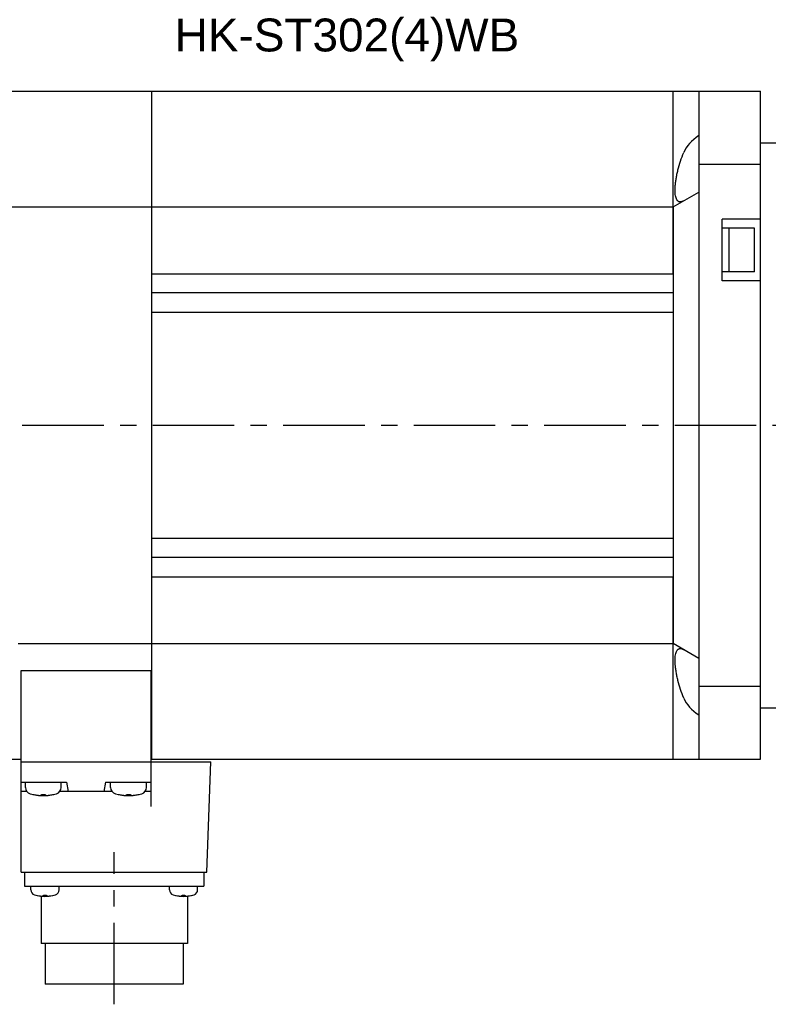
# Model space of a CAD drawing. Header units: millimetres. Extents: x 110 to 842, y 448 to 647.
# Tile 3 of 4: x 422 to 568, y 448 to 640. Entities that reach past the tile are written whole.
import ezdxf

# ---------------------------------------------------------------- set-up
doc = ezdxf.new("R2010")
doc.units = ezdxf.units.MM
doc.linetypes.add('CENTER', pattern=[50.8, 31.75, -6.35, 6.35, -6.35])
doc.layers.add('CTR', color=2, linetype='CENTER')
doc.layers.add('TEXT', color=5, linetype='Continuous')
doc.styles.get("Standard").update_dxf_attribs({"font": 'arial.ttf'})

msp = doc.modelspace()

# ---------------------------------------------------------------- linework, layer by layer
for p, q in [((390.15, 625.87), (566.65, 625.87)), ((448.15, 495.87), (448.15, 625.87)), ((549.65, 590.37), (549.65, 625.87)), ((554.65, 625.87), (554.65, 611.68)), ((566.65, 495.87), (566.65, 625.87)), ((566.65, 615.87), (569.65, 615.87)), ((554.65, 611.68), (554.65, 510.06)), ((554.65, 611.68), (566.65, 611.68)), ((549.65, 603.37), (554.65, 606.26)), ((398.09, 603.37), (549.65, 603.37)), ((549.65, 603.37), (549.65, 518.37)), ((566.65, 600.99), (559.15, 600.99)), ((559.15, 588.99), (559.15, 600.99)), ((565.45, 599.24), (559.15, 599.24)), ((560.45, 599.24), (560.45, 590.74)), ((565.45, 590.74), (565.45, 599.24)), ((448.15, 590.37), (549.65, 590.37)), ((565.45, 590.74), (559.15, 590.74)), ((566.65, 588.99), (559.15, 588.99)), ((549.65, 586.62), (448.15, 586.62)), ((448.15, 582.87), (549.65, 582.87)), ((549.65, 582.87), (549.65, 538.87)), ((448.15, 538.87), (549.65, 538.87)), ((549.65, 535.12), (448.15, 535.12)), ((448.15, 531.37), (549.65, 531.37)), ((549.65, 495.87), (549.65, 531.37)), ((422.15, 518.37), (549.65, 518.37)), ((554.65, 515.48), (549.65, 518.37)), ((422.75, 473.87), (422.75, 513.13)), ((422.75, 513.13), (447.95, 513.13)), ((447.95, 513.13), (447.95, 486.68)), ((554.65, 510.06), (566.65, 510.06)), ((554.65, 510.06), (554.65, 495.87)), ((566.65, 505.87), (569.65, 505.87)), ((390.15, 495.87), (422.75, 495.87)), ((422.75, 495.37), (459.65, 495.37)), ((447.95, 495.87), (566.65, 495.87)), ((458.85, 473.87), (459.65, 495.37)), ((422.75, 491.37), (431.55, 491.37)), ((423.55, 490.39), (423.55, 491.37)), ((430.55, 490.39), (430.55, 491.37)), ((431.55, 491.37), (431.87, 489.57)), ((439.15, 491.37), (438.83, 489.57)), ((439.15, 491.37), (447.95, 491.37)), ((440.15, 490.39), (440.15, 491.37)), ((447.15, 490.39), (447.15, 491.37)), ((423.85, 489.57), (422.75, 489.57)), ((425, 489.01), (425.04, 489.01)), ((426.68, 488.87), (426.68, 489.01)), ((426.68, 489.01), (427.42, 489.01)), ((427.42, 489.01), (427.42, 488.87)), ((429.07, 489.01), (429.1, 489.01)), ((440.45, 489.57), (430.26, 489.57)), ((441.6, 489.01), (441.64, 489.01)), ((443.28, 488.87), (443.28, 489.01)), ((443.28, 489.01), (444.02, 489.01)), ((444.02, 489.01), (444.02, 488.87)), ((445.67, 489.01), (445.7, 489.01)), ((447.95, 489.57), (446.86, 489.57)), ((422.75, 473.87), (458.85, 473.87)), ((423.4, 473.87), (423.4, 471.17)), ((458.3, 473.87), (458.3, 471.17)), ((423.4, 471.17), (458.3, 471.17)), ((424.62, 470.43), (424.62, 471.17)), ((430.12, 470.43), (430.12, 471.17)), ((451.59, 470.43), (451.59, 471.17)), ((457.09, 470.43), (457.09, 471.17)), ((425.62, 469.39), (425.64, 469.39)), ((426.6, 469.21), (426.6, 459.97)), ((427.09, 469.39), (427.65, 469.39)), ((427.09, 469.27), (427.09, 469.39)), ((427.65, 469.39), (427.65, 469.27)), ((429.09, 469.39), (429.12, 469.39)), ((452.59, 469.39), (452.61, 469.39)), ((454.06, 469.39), (454.62, 469.39)), ((454.06, 469.27), (454.06, 469.39)), ((454.62, 469.39), (454.62, 469.27)), ((455.1, 469.21), (455.1, 459.97)), ((456.06, 469.39), (456.09, 469.39)), ((455.1, 459.97), (426.6, 459.97)), ((427.4, 459.97), (427.4, 452.07)), ((454.3, 459.97), (454.3, 452.07)), ((454.3, 452.07), (427.4, 452.07))]:
    msp.add_line(p, q)
for centre, radius, start, end in [((424.85, 490.39), 1.3, 180, 253.3985), ((427.05, 497.77), 9, 253.3985, 286.6015), ((427.05, 497.77), 8.99, 257.0426, 261.8394), ((427.05, 497.77), 8.99, 278.1606, 282.9574), ((429.25, 490.39), 1.3, 286.6015, 0), ((441.45, 490.39), 1.3, 180, 253.3985), ((443.65, 497.77), 9, 253.3985, 286.6015), ((443.65, 497.77), 8.99, 257.0426, 261.8394), ((443.65, 497.77), 8.99, 278.1606, 282.9574), ((445.85, 490.39), 1.3, 286.6015, 0), ((425.62, 470.43), 1, 180, 253.0422), ((429.12, 470.43), 1, 286.9578, 0), ((452.59, 470.43), 1, 180, 253.0422), ((456.09, 470.43), 1, 286.9578, 0), ((427.37, 476.17), 7, 253.0422, 286.9578), ((427.37, 476.17), 6.99, 255.7013, 260.3879), ((427.37, 476.17), 6.99, 279.6121, 284.2987), ((454.34, 476.17), 7, 253.0422, 286.9578), ((454.34, 476.17), 6.99, 255.7013, 260.3879), ((454.34, 476.17), 6.99, 279.6121, 284.2987)]:
    msp.add_arc(centre, radius, start, end)
for centre, start_param, end_param in [((564.83, 612.13), 2.424398, 2.904142), ((564.83, 509.6), -2.904142, -2.424398)]:
    msp.add_ellipse(centre, major_axis=(13.51, 0), ratio=0.57735, start_param=start_param, end_param=end_param)
for points, knots in [([(551.02, 604.33), (550.98, 604.33), (550.89, 604.34), (550.76, 604.38), (550.64, 604.44), (550.53, 604.53), (550.43, 604.64), (550.3, 604.83), (550.18, 605.13), (550.08, 605.57), (550.03, 605.99), (550.01, 606.37), (550, 606.8), (550.03, 607.38), (550.1, 608.12), (550.22, 608.91), (550.37, 609.73), (550.64, 610.87), (551.05, 612.3), (551.47, 613.42), (551.7, 613.97)], [0, 0, 0, 0, 0.013129, 0.025884, 0.038715, 0.052081, 0.066399, 0.082012, 0.118033, 0.161443, 0.212632, 0.241114, 0.271446, 0.337321, 0.409456, 0.486859, 0.568429, 0.653024, 0.826796, 1, 1, 1, 1]), ([(551.7, 604.55), (551.64, 604.52), (551.53, 604.46), (551.3, 604.37), (551.13, 604.33), (551.02, 604.33)], [0, 0, 0, 0, 0.285327, 0.545444, 1, 1, 1, 1]), ([(551.7, 507.77), (551.47, 508.32), (551.05, 509.44), (550.64, 510.87), (550.37, 512.01), (550.22, 512.83), (550.1, 513.62), (550.03, 514.36), (550, 514.94), (550.01, 515.37), (550.03, 515.75), (550.08, 516.17), (550.18, 516.61), (550.3, 516.91), (550.43, 517.1), (550.53, 517.21), (550.64, 517.3), (550.76, 517.36), (550.89, 517.4), (550.98, 517.4), (551.02, 517.4)], [0, 0, 0, 0, 0.173204, 0.346976, 0.431571, 0.513141, 0.590544, 0.662679, 0.728554, 0.758886, 0.787368, 0.838557, 0.881967, 0.917988, 0.933601, 0.947919, 0.961285, 0.974116, 0.986871, 1, 1, 1, 1]), ([(551.02, 517.4), (551.13, 517.4), (551.3, 517.37), (551.53, 517.28), (551.64, 517.22), (551.7, 517.19)], [0, 0, 0, 0, 0.454556, 0.714673, 1, 1, 1, 1]), ([(425.78, 488.87), (425.79, 488.87), (425.8, 488.87), (425.82, 488.86), (425.83, 488.86), (425.84, 488.86), (425.85, 488.86), (425.85, 488.86), (425.86, 488.86), (425.86, 488.86), (425.86, 488.86), (425.88, 488.86), (425.89, 488.86), (425.91, 488.85), (425.93, 488.85), (425.95, 488.85), (425.96, 488.85), (425.96, 488.85), (425.96, 488.85), (425.97, 488.85), (425.97, 488.85), (425.98, 488.85), (425.99, 488.85), (426, 488.85), (426.01, 488.84), (426.02, 488.84), (426.03, 488.84), (426.04, 488.84), (426.04, 488.84), (426.04, 488.84), (426.05, 488.84), (426.05, 488.84), (426.05, 488.84), (426.06, 488.84), (426.07, 488.84), (426.08, 488.84), (426.09, 488.84), (426.11, 488.84), (426.12, 488.84), (426.14, 488.84), (426.14, 488.83), (426.15, 488.83), (426.15, 488.83), (426.16, 488.83), (426.16, 488.83), (426.17, 488.83), (426.18, 488.83), (426.19, 488.83), (426.21, 488.83), (426.22, 488.83), (426.22, 488.83), (426.23, 488.83), (426.23, 488.83), (426.23, 488.83), (426.24, 488.83), (426.24, 488.83), (426.25, 488.83), (426.27, 488.83), (426.29, 488.83), (426.31, 488.83), (426.34, 488.83), (426.35, 488.82)], [0, 0, 0, 0, 0.0625, 0.09375, 0.125, 0.140625, 0.15625, 0.164062, 0.167969, 0.171875, 0.179688, 0.1875, 0.21875, 0.25, 0.28125, 0.3125, 0.320312, 0.328125, 0.332031, 0.335938, 0.34375, 0.359375, 0.375, 0.40625, 0.4375, 0.453125, 0.46875, 0.484375, 0.492188, 0.496094, 0.5, 0.503906, 0.507812, 0.515625, 0.53125, 0.546875, 0.5625, 0.59375, 0.625, 0.640625, 0.65625, 0.664062, 0.667969, 0.671875, 0.679688, 0.6875, 0.71875, 0.75, 0.78125, 0.796875, 0.8125, 0.820312, 0.828125, 0.832031, 0.835938, 0.84375, 0.859375, 0.875, 0.90625, 0.9375, 1, 1, 1, 1]), ([(426.35, 488.82), (426.36, 488.82), (426.37, 488.83), (426.38, 488.83), (426.39, 488.83), (426.39, 488.83), (426.4, 488.83), (426.4, 488.83), (426.41, 488.83), (426.42, 488.83), (426.43, 488.83), (426.44, 488.83), (426.45, 488.83), (426.46, 488.83), (426.46, 488.83), (426.46, 488.83), (426.47, 488.83), (426.47, 488.83), (426.48, 488.84), (426.49, 488.84), (426.5, 488.84), (426.5, 488.84), (426.5, 488.84), (426.51, 488.84), (426.51, 488.84), (426.51, 488.84), (426.52, 488.84), (426.53, 488.84), (426.54, 488.84), (426.55, 488.85), (426.56, 488.85), (426.56, 488.85), (426.57, 488.85), (426.57, 488.85), (426.58, 488.85), (426.58, 488.85), (426.59, 488.85), (426.6, 488.85), (426.61, 488.85), (426.61, 488.86), (426.62, 488.86), (426.62, 488.86), (426.63, 488.86), (426.63, 488.86), (426.64, 488.86), (426.66, 488.86), (426.67, 488.87), (426.68, 488.87)], [0, 0, 0, 0, 0.0625, 0.125, 0.140625, 0.15625, 0.164062, 0.171875, 0.1875, 0.21875, 0.25, 0.28125, 0.3125, 0.328125, 0.335938, 0.34375, 0.359375, 0.375, 0.40625, 0.4375, 0.46875, 0.484375, 0.492188, 0.5, 0.507812, 0.515625, 0.53125, 0.5625, 0.59375, 0.625, 0.640625, 0.65625, 0.664062, 0.671875, 0.6875, 0.71875, 0.75, 0.78125, 0.8125, 0.828125, 0.835938, 0.84375, 0.859375, 0.875, 0.90625, 0.9375, 1, 1, 1, 1]), ([(427.42, 488.87), (427.43, 488.87), (427.44, 488.86), (427.45, 488.86), (427.46, 488.86), (427.47, 488.86), (427.47, 488.86), (427.47, 488.86), (427.48, 488.86), (427.49, 488.86), (427.5, 488.85), (427.51, 488.85), (427.52, 488.85), (427.53, 488.85), (427.53, 488.85), (427.53, 488.85), (427.54, 488.85), (427.54, 488.85), (427.55, 488.85), (427.56, 488.84), (427.57, 488.84), (427.57, 488.84), (427.58, 488.84), (427.58, 488.84), (427.58, 488.84), (427.58, 488.84), (427.59, 488.84), (427.6, 488.84), (427.61, 488.84), (427.62, 488.84), (427.63, 488.84), (427.63, 488.83), (427.64, 488.83), (427.64, 488.83), (427.65, 488.83), (427.65, 488.83), (427.66, 488.83), (427.67, 488.83), (427.68, 488.83), (427.68, 488.83), (427.69, 488.83), (427.69, 488.83), (427.7, 488.83), (427.71, 488.83), (427.72, 488.83), (427.73, 488.83), (427.75, 488.83), (427.75, 488.82)], [0, 0, 0, 0, 0.0625, 0.125, 0.140625, 0.15625, 0.164062, 0.171875, 0.1875, 0.21875, 0.25, 0.28125, 0.3125, 0.328125, 0.335938, 0.34375, 0.359375, 0.375, 0.40625, 0.4375, 0.46875, 0.484375, 0.492188, 0.5, 0.507812, 0.515625, 0.53125, 0.5625, 0.59375, 0.625, 0.640625, 0.65625, 0.664062, 0.671875, 0.6875, 0.71875, 0.75, 0.78125, 0.8125, 0.828125, 0.835938, 0.84375, 0.859375, 0.875, 0.90625, 0.9375, 1, 1, 1, 1]), ([(427.75, 488.82), (427.76, 488.82), (427.78, 488.83), (427.8, 488.83), (427.81, 488.83), (427.82, 488.83), (427.83, 488.83), (427.83, 488.83), (427.84, 488.83), (427.84, 488.83), (427.84, 488.83), (427.85, 488.83), (427.87, 488.83), (427.89, 488.83), (427.91, 488.83), (427.92, 488.83), (427.93, 488.83), (427.94, 488.83), (427.94, 488.83), (427.94, 488.83), (427.95, 488.83), (427.96, 488.83), (427.97, 488.83), (427.98, 488.84), (427.99, 488.84), (428, 488.84), (428.01, 488.84), (428.02, 488.84), (428.02, 488.84), (428.02, 488.84), (428.02, 488.84), (428.03, 488.84), (428.03, 488.84), (428.04, 488.84), (428.04, 488.84), (428.05, 488.84), (428.07, 488.84), (428.08, 488.84), (428.1, 488.85), (428.12, 488.85), (428.12, 488.85), (428.13, 488.85), (428.13, 488.85), (428.14, 488.85), (428.14, 488.85), (428.15, 488.85), (428.16, 488.85), (428.17, 488.85), (428.19, 488.85), (428.2, 488.85), (428.2, 488.85), (428.21, 488.85), (428.21, 488.86), (428.21, 488.86), (428.22, 488.86), (428.22, 488.86), (428.23, 488.86), (428.25, 488.86), (428.26, 488.86), (428.29, 488.86), (428.31, 488.87), (428.33, 488.87)], [0, 0, 0, 0, 0.0625, 0.09375, 0.125, 0.140625, 0.15625, 0.164062, 0.167969, 0.171875, 0.179688, 0.1875, 0.21875, 0.25, 0.28125, 0.3125, 0.320312, 0.328125, 0.332031, 0.335938, 0.34375, 0.359375, 0.375, 0.40625, 0.4375, 0.453125, 0.46875, 0.484375, 0.492188, 0.496094, 0.5, 0.503906, 0.507812, 0.515625, 0.53125, 0.546875, 0.5625, 0.59375, 0.625, 0.640625, 0.65625, 0.664062, 0.667969, 0.671875, 0.679688, 0.6875, 0.71875, 0.75, 0.78125, 0.796875, 0.8125, 0.820312, 0.828125, 0.832031, 0.835938, 0.84375, 0.859375, 0.875, 0.90625, 0.9375, 1, 1, 1, 1]), ([(442.38, 488.87), (442.39, 488.87), (442.4, 488.87), (442.42, 488.86), (442.43, 488.86), (442.44, 488.86), (442.45, 488.86), (442.45, 488.86), (442.46, 488.86), (442.46, 488.86), (442.46, 488.86), (442.48, 488.86), (442.49, 488.86), (442.51, 488.85), (442.53, 488.85), (442.55, 488.85), (442.56, 488.85), (442.56, 488.85), (442.56, 488.85), (442.57, 488.85), (442.57, 488.85), (442.58, 488.85), (442.59, 488.85), (442.6, 488.85), (442.61, 488.84), (442.62, 488.84), (442.63, 488.84), (442.64, 488.84), (442.64, 488.84), (442.64, 488.84), (442.65, 488.84), (442.65, 488.84), (442.65, 488.84), (442.66, 488.84), (442.67, 488.84), (442.68, 488.84), (442.69, 488.84), (442.71, 488.84), (442.72, 488.84), (442.74, 488.84), (442.74, 488.83), (442.75, 488.83), (442.75, 488.83), (442.76, 488.83), (442.76, 488.83), (442.77, 488.83), (442.78, 488.83), (442.79, 488.83), (442.81, 488.83), (442.82, 488.83), (442.82, 488.83), (442.83, 488.83), (442.83, 488.83), (442.83, 488.83), (442.84, 488.83), (442.84, 488.83), (442.85, 488.83), (442.87, 488.83), (442.89, 488.83), (442.91, 488.83), (442.94, 488.83), (442.95, 488.82)], [0, 0, 0, 0, 0.0625, 0.09375, 0.125, 0.140625, 0.15625, 0.164062, 0.167969, 0.171875, 0.179688, 0.1875, 0.21875, 0.25, 0.28125, 0.3125, 0.320312, 0.328125, 0.332031, 0.335938, 0.34375, 0.359375, 0.375, 0.40625, 0.4375, 0.453125, 0.46875, 0.484375, 0.492188, 0.496094, 0.5, 0.503906, 0.507812, 0.515625, 0.53125, 0.546875, 0.5625, 0.59375, 0.625, 0.640625, 0.65625, 0.664062, 0.667969, 0.671875, 0.679688, 0.6875, 0.71875, 0.75, 0.78125, 0.796875, 0.8125, 0.820312, 0.828125, 0.832031, 0.835938, 0.84375, 0.859375, 0.875, 0.90625, 0.9375, 1, 1, 1, 1]), ([(442.95, 488.82), (442.96, 488.82), (442.97, 488.83), (442.98, 488.83), (442.99, 488.83), (442.99, 488.83), (443, 488.83), (443, 488.83), (443.01, 488.83), (443.02, 488.83), (443.03, 488.83), (443.04, 488.83), (443.05, 488.83), (443.06, 488.83), (443.06, 488.83), (443.06, 488.83), (443.07, 488.83), (443.07, 488.83), (443.08, 488.84), (443.09, 488.84), (443.1, 488.84), (443.1, 488.84), (443.1, 488.84), (443.11, 488.84), (443.11, 488.84), (443.11, 488.84), (443.12, 488.84), (443.13, 488.84), (443.14, 488.84), (443.15, 488.85), (443.16, 488.85), (443.16, 488.85), (443.17, 488.85), (443.17, 488.85), (443.18, 488.85), (443.18, 488.85), (443.19, 488.85), (443.2, 488.85), (443.21, 488.85), (443.21, 488.86), (443.22, 488.86), (443.22, 488.86), (443.23, 488.86), (443.23, 488.86), (443.24, 488.86), (443.26, 488.86), (443.27, 488.87), (443.28, 488.87)], [0, 0, 0, 0, 0.0625, 0.125, 0.140625, 0.15625, 0.164062, 0.171875, 0.1875, 0.21875, 0.25, 0.28125, 0.3125, 0.328125, 0.335938, 0.34375, 0.359375, 0.375, 0.40625, 0.4375, 0.46875, 0.484375, 0.492188, 0.5, 0.507812, 0.515625, 0.53125, 0.5625, 0.59375, 0.625, 0.640625, 0.65625, 0.664062, 0.671875, 0.6875, 0.71875, 0.75, 0.78125, 0.8125, 0.828125, 0.835938, 0.84375, 0.859375, 0.875, 0.90625, 0.9375, 1, 1, 1, 1]), ([(444.02, 488.87), (444.03, 488.87), (444.04, 488.86), (444.05, 488.86), (444.06, 488.86), (444.07, 488.86), (444.07, 488.86), (444.07, 488.86), (444.08, 488.86), (444.09, 488.86), (444.1, 488.85), (444.11, 488.85), (444.12, 488.85), (444.13, 488.85), (444.13, 488.85), (444.13, 488.85), (444.14, 488.85), (444.14, 488.85), (444.15, 488.85), (444.16, 488.84), (444.17, 488.84), (444.17, 488.84), (444.18, 488.84), (444.18, 488.84), (444.18, 488.84), (444.18, 488.84), (444.19, 488.84), (444.2, 488.84), (444.21, 488.84), (444.22, 488.84), (444.23, 488.84), (444.23, 488.83), (444.24, 488.83), (444.24, 488.83), (444.25, 488.83), (444.25, 488.83), (444.26, 488.83), (444.27, 488.83), (444.28, 488.83), (444.28, 488.83), (444.29, 488.83), (444.29, 488.83), (444.3, 488.83), (444.31, 488.83), (444.32, 488.83), (444.33, 488.83), (444.35, 488.83), (444.35, 488.82)], [0, 0, 0, 0, 0.0625, 0.125, 0.140625, 0.15625, 0.164062, 0.171875, 0.1875, 0.21875, 0.25, 0.28125, 0.3125, 0.328125, 0.335938, 0.34375, 0.359375, 0.375, 0.40625, 0.4375, 0.46875, 0.484375, 0.492188, 0.5, 0.507812, 0.515625, 0.53125, 0.5625, 0.59375, 0.625, 0.640625, 0.65625, 0.664062, 0.671875, 0.6875, 0.71875, 0.75, 0.78125, 0.8125, 0.828125, 0.835938, 0.84375, 0.859375, 0.875, 0.90625, 0.9375, 1, 1, 1, 1]), ([(444.35, 488.82), (444.36, 488.82), (444.38, 488.83), (444.4, 488.83), (444.41, 488.83), (444.42, 488.83), (444.43, 488.83), (444.43, 488.83), (444.44, 488.83), (444.44, 488.83), (444.44, 488.83), (444.45, 488.83), (444.47, 488.83), (444.49, 488.83), (444.51, 488.83), (444.52, 488.83), (444.53, 488.83), (444.54, 488.83), (444.54, 488.83), (444.54, 488.83), (444.55, 488.83), (444.56, 488.83), (444.57, 488.83), (444.58, 488.84), (444.59, 488.84), (444.6, 488.84), (444.61, 488.84), (444.62, 488.84), (444.62, 488.84), (444.62, 488.84), (444.62, 488.84), (444.63, 488.84), (444.63, 488.84), (444.64, 488.84), (444.64, 488.84), (444.65, 488.84), (444.67, 488.84), (444.68, 488.84), (444.7, 488.85), (444.72, 488.85), (444.72, 488.85), (444.73, 488.85), (444.73, 488.85), (444.74, 488.85), (444.74, 488.85), (444.75, 488.85), (444.76, 488.85), (444.77, 488.85), (444.79, 488.85), (444.8, 488.85), (444.8, 488.85), (444.81, 488.85), (444.81, 488.86), (444.81, 488.86), (444.82, 488.86), (444.82, 488.86), (444.83, 488.86), (444.85, 488.86), (444.86, 488.86), (444.89, 488.86), (444.91, 488.87), (444.93, 488.87)], [0, 0, 0, 0, 0.0625, 0.09375, 0.125, 0.140625, 0.15625, 0.164062, 0.167969, 0.171875, 0.179688, 0.1875, 0.21875, 0.25, 0.28125, 0.3125, 0.320312, 0.328125, 0.332031, 0.335938, 0.34375, 0.359375, 0.375, 0.40625, 0.4375, 0.453125, 0.46875, 0.484375, 0.492188, 0.496094, 0.5, 0.503906, 0.507812, 0.515625, 0.53125, 0.546875, 0.5625, 0.59375, 0.625, 0.640625, 0.65625, 0.664062, 0.667969, 0.671875, 0.679688, 0.6875, 0.71875, 0.75, 0.78125, 0.796875, 0.8125, 0.820312, 0.828125, 0.832031, 0.835938, 0.84375, 0.859375, 0.875, 0.90625, 0.9375, 1, 1, 1, 1]), ([(426.2, 469.27), (426.22, 469.27), (426.25, 469.27), (426.29, 469.26), (426.31, 469.26), (426.32, 469.26), (426.34, 469.25), (426.35, 469.25), (426.36, 469.25), (426.37, 469.25), (426.37, 469.25), (426.38, 469.25), (426.4, 469.25), (426.41, 469.25), (426.43, 469.24), (426.45, 469.24), (426.46, 469.24), (426.47, 469.24), (426.47, 469.24), (426.47, 469.24), (426.48, 469.24), (426.49, 469.24), (426.5, 469.24), (426.52, 469.24), (426.53, 469.24), (426.54, 469.23), (426.55, 469.23), (426.55, 469.23), (426.56, 469.23), (426.57, 469.23), (426.59, 469.23), (426.61, 469.23), (426.63, 469.23), (426.65, 469.23), (426.67, 469.23), (426.7, 469.22), (426.74, 469.22), (426.76, 469.22)], [0, 0, 0, 0, 0.125, 0.1875, 0.21875, 0.25, 0.28125, 0.3125, 0.328125, 0.335938, 0.34375, 0.359375, 0.375, 0.40625, 0.4375, 0.46875, 0.484375, 0.492188, 0.5, 0.507812, 0.515625, 0.53125, 0.5625, 0.59375, 0.625, 0.640625, 0.65625, 0.664062, 0.671875, 0.6875, 0.71875, 0.75, 0.78125, 0.8125, 0.84375, 0.875, 1, 1, 1, 1]), ([(426.76, 469.22), (426.77, 469.22), (426.79, 469.22), (426.82, 469.23), (426.83, 469.23), (426.84, 469.23), (426.85, 469.23), (426.86, 469.23), (426.86, 469.23), (426.86, 469.23), (426.87, 469.23), (426.88, 469.23), (426.89, 469.23), (426.9, 469.24), (426.91, 469.24), (426.91, 469.24), (426.92, 469.24), (426.92, 469.24), (426.93, 469.24), (426.94, 469.24), (426.95, 469.24), (426.95, 469.25), (426.96, 469.25), (426.96, 469.25), (426.97, 469.25), (426.97, 469.25), (426.98, 469.25), (426.99, 469.25), (427, 469.25), (427.02, 469.26), (427.05, 469.26), (427.07, 469.27), (427.09, 469.27)], [0, 0, 0, 0, 0.125, 0.1875, 0.25, 0.28125, 0.3125, 0.328125, 0.335938, 0.34375, 0.359375, 0.375, 0.40625, 0.4375, 0.46875, 0.484375, 0.5, 0.515625, 0.53125, 0.5625, 0.59375, 0.625, 0.640625, 0.65625, 0.664062, 0.671875, 0.6875, 0.71875, 0.75, 0.8125, 0.875, 1, 1, 1, 1]), ([(427.65, 469.27), (427.66, 469.27), (427.68, 469.27), (427.7, 469.26), (427.72, 469.26), (427.73, 469.25), (427.74, 469.25), (427.74, 469.25), (427.74, 469.25), (427.75, 469.25), (427.75, 469.25), (427.76, 469.25), (427.77, 469.25), (427.78, 469.24), (427.79, 469.24), (427.8, 469.24), (427.8, 469.24), (427.81, 469.24), (427.81, 469.24), (427.82, 469.24), (427.83, 469.24), (427.84, 469.24), (427.84, 469.23), (427.85, 469.23), (427.85, 469.23), (427.85, 469.23), (427.86, 469.23), (427.87, 469.23), (427.89, 469.23), (427.91, 469.23), (427.93, 469.22), (427.96, 469.22), (427.97, 469.22)], [0, 0, 0, 0, 0.125, 0.1875, 0.25, 0.28125, 0.3125, 0.328125, 0.335938, 0.34375, 0.359375, 0.375, 0.40625, 0.4375, 0.46875, 0.484375, 0.5, 0.515625, 0.53125, 0.5625, 0.59375, 0.625, 0.640625, 0.65625, 0.664062, 0.671875, 0.6875, 0.71875, 0.75, 0.8125, 0.875, 1, 1, 1, 1]), ([(427.97, 469.22), (427.99, 469.22), (428.02, 469.22), (428.06, 469.23), (428.08, 469.23), (428.1, 469.23), (428.11, 469.23), (428.13, 469.23), (428.14, 469.23), (428.14, 469.23), (428.15, 469.23), (428.16, 469.23), (428.17, 469.23), (428.19, 469.23), (428.21, 469.24), (428.22, 469.24), (428.23, 469.24), (428.24, 469.24), (428.24, 469.24), (428.25, 469.24), (428.25, 469.24), (428.26, 469.24), (428.28, 469.24), (428.29, 469.24), (428.3, 469.25), (428.32, 469.25), (428.32, 469.25), (428.33, 469.25), (428.33, 469.25), (428.34, 469.25), (428.36, 469.25), (428.38, 469.25), (428.4, 469.26), (428.42, 469.26), (428.44, 469.26), (428.48, 469.27), (428.51, 469.27), (428.54, 469.27)], [0, 0, 0, 0, 0.125, 0.1875, 0.21875, 0.25, 0.28125, 0.3125, 0.328125, 0.335938, 0.34375, 0.359375, 0.375, 0.40625, 0.4375, 0.46875, 0.484375, 0.492188, 0.5, 0.507812, 0.515625, 0.53125, 0.5625, 0.59375, 0.625, 0.640625, 0.65625, 0.664062, 0.671875, 0.6875, 0.71875, 0.75, 0.78125, 0.8125, 0.84375, 0.875, 1, 1, 1, 1]), ([(453.17, 469.27), (453.19, 469.27), (453.22, 469.27), (453.26, 469.26), (453.28, 469.26), (453.29, 469.26), (453.31, 469.25), (453.32, 469.25), (453.33, 469.25), (453.34, 469.25), (453.34, 469.25), (453.35, 469.25), (453.37, 469.25), (453.38, 469.25), (453.4, 469.24), (453.42, 469.24), (453.43, 469.24), (453.44, 469.24), (453.44, 469.24), (453.44, 469.24), (453.45, 469.24), (453.46, 469.24), (453.47, 469.24), (453.49, 469.24), (453.5, 469.24), (453.51, 469.23), (453.52, 469.23), (453.52, 469.23), (453.53, 469.23), (453.54, 469.23), (453.56, 469.23), (453.58, 469.23), (453.6, 469.23), (453.62, 469.23), (453.64, 469.23), (453.67, 469.22), (453.71, 469.22), (453.73, 469.22)], [0, 0, 0, 0, 0.125, 0.1875, 0.21875, 0.25, 0.28125, 0.3125, 0.328125, 0.335938, 0.34375, 0.359375, 0.375, 0.40625, 0.4375, 0.46875, 0.484375, 0.492188, 0.5, 0.507812, 0.515625, 0.53125, 0.5625, 0.59375, 0.625, 0.640625, 0.65625, 0.664062, 0.671875, 0.6875, 0.71875, 0.75, 0.78125, 0.8125, 0.84375, 0.875, 1, 1, 1, 1]), ([(453.73, 469.22), (453.74, 469.22), (453.76, 469.22), (453.79, 469.23), (453.8, 469.23), (453.81, 469.23), (453.82, 469.23), (453.83, 469.23), (453.83, 469.23), (453.83, 469.23), (453.84, 469.23), (453.85, 469.23), (453.86, 469.23), (453.87, 469.24), (453.88, 469.24), (453.88, 469.24), (453.89, 469.24), (453.89, 469.24), (453.9, 469.24), (453.91, 469.24), (453.92, 469.24), (453.92, 469.25), (453.93, 469.25), (453.93, 469.25), (453.94, 469.25), (453.94, 469.25), (453.95, 469.25), (453.96, 469.25), (453.97, 469.25), (453.99, 469.26), (454.02, 469.26), (454.04, 469.27), (454.06, 469.27)], [0, 0, 0, 0, 0.125, 0.1875, 0.25, 0.28125, 0.3125, 0.328125, 0.335938, 0.34375, 0.359375, 0.375, 0.40625, 0.4375, 0.46875, 0.484375, 0.5, 0.515625, 0.53125, 0.5625, 0.59375, 0.625, 0.640625, 0.65625, 0.664062, 0.671875, 0.6875, 0.71875, 0.75, 0.8125, 0.875, 1, 1, 1, 1]), ([(454.62, 469.27), (454.63, 469.27), (454.65, 469.27), (454.67, 469.26), (454.69, 469.26), (454.7, 469.25), (454.71, 469.25), (454.71, 469.25), (454.71, 469.25), (454.72, 469.25), (454.72, 469.25), (454.73, 469.25), (454.74, 469.25), (454.75, 469.24), (454.76, 469.24), (454.77, 469.24), (454.77, 469.24), (454.78, 469.24), (454.78, 469.24), (454.79, 469.24), (454.8, 469.24), (454.81, 469.24), (454.81, 469.23), (454.82, 469.23), (454.82, 469.23), (454.82, 469.23), (454.83, 469.23), (454.84, 469.23), (454.86, 469.23), (454.88, 469.23), (454.9, 469.22), (454.93, 469.22), (454.94, 469.22)], [0, 0, 0, 0, 0.125, 0.1875, 0.25, 0.28125, 0.3125, 0.328125, 0.335938, 0.34375, 0.359375, 0.375, 0.40625, 0.4375, 0.46875, 0.484375, 0.5, 0.515625, 0.53125, 0.5625, 0.59375, 0.625, 0.640625, 0.65625, 0.664062, 0.671875, 0.6875, 0.71875, 0.75, 0.8125, 0.875, 1, 1, 1, 1]), ([(454.94, 469.22), (454.96, 469.22), (454.99, 469.22), (455.03, 469.23), (455.05, 469.23), (455.07, 469.23), (455.08, 469.23), (455.1, 469.23), (455.11, 469.23), (455.11, 469.23), (455.12, 469.23), (455.13, 469.23), (455.14, 469.23), (455.16, 469.23), (455.18, 469.24), (455.19, 469.24), (455.2, 469.24), (455.21, 469.24), (455.21, 469.24), (455.22, 469.24), (455.22, 469.24), (455.23, 469.24), (455.25, 469.24), (455.26, 469.24), (455.27, 469.25), (455.29, 469.25), (455.29, 469.25), (455.3, 469.25), (455.3, 469.25), (455.31, 469.25), (455.33, 469.25), (455.35, 469.25), (455.37, 469.26), (455.39, 469.26), (455.41, 469.26), (455.45, 469.27), (455.48, 469.27), (455.51, 469.27)], [0, 0, 0, 0, 0.125, 0.1875, 0.21875, 0.25, 0.28125, 0.3125, 0.328125, 0.335938, 0.34375, 0.359375, 0.375, 0.40625, 0.4375, 0.46875, 0.484375, 0.492188, 0.5, 0.507812, 0.515625, 0.53125, 0.5625, 0.59375, 0.625, 0.640625, 0.65625, 0.664062, 0.671875, 0.6875, 0.71875, 0.75, 0.78125, 0.8125, 0.84375, 0.875, 1, 1, 1, 1])]:
    msp.add_open_spline(points, degree=3, knots=knots)
at = {"layer": 'CTR', "ltscale": 0.5}
for p, q in [((346.74, 560.87), (625.57, 560.87)), ((440.85, 448.16), (440.85, 477.78))]:
    msp.add_line(p, q, dxfattribs=at)

# ---------------------------------------------------------------- texts
at = {"layer": 'TEXT', "insert": (486.15, 635.87), "char_height": 6.4, "attachment_point": 5}
msp.add_mtext_dynamic_manual_height_columns('\\A1;HK-ST302(4)WB', width=39.75, gutter_width=12.5, heights=[0], dxfattribs=at)

doc.saveas('drawing.dxf')
